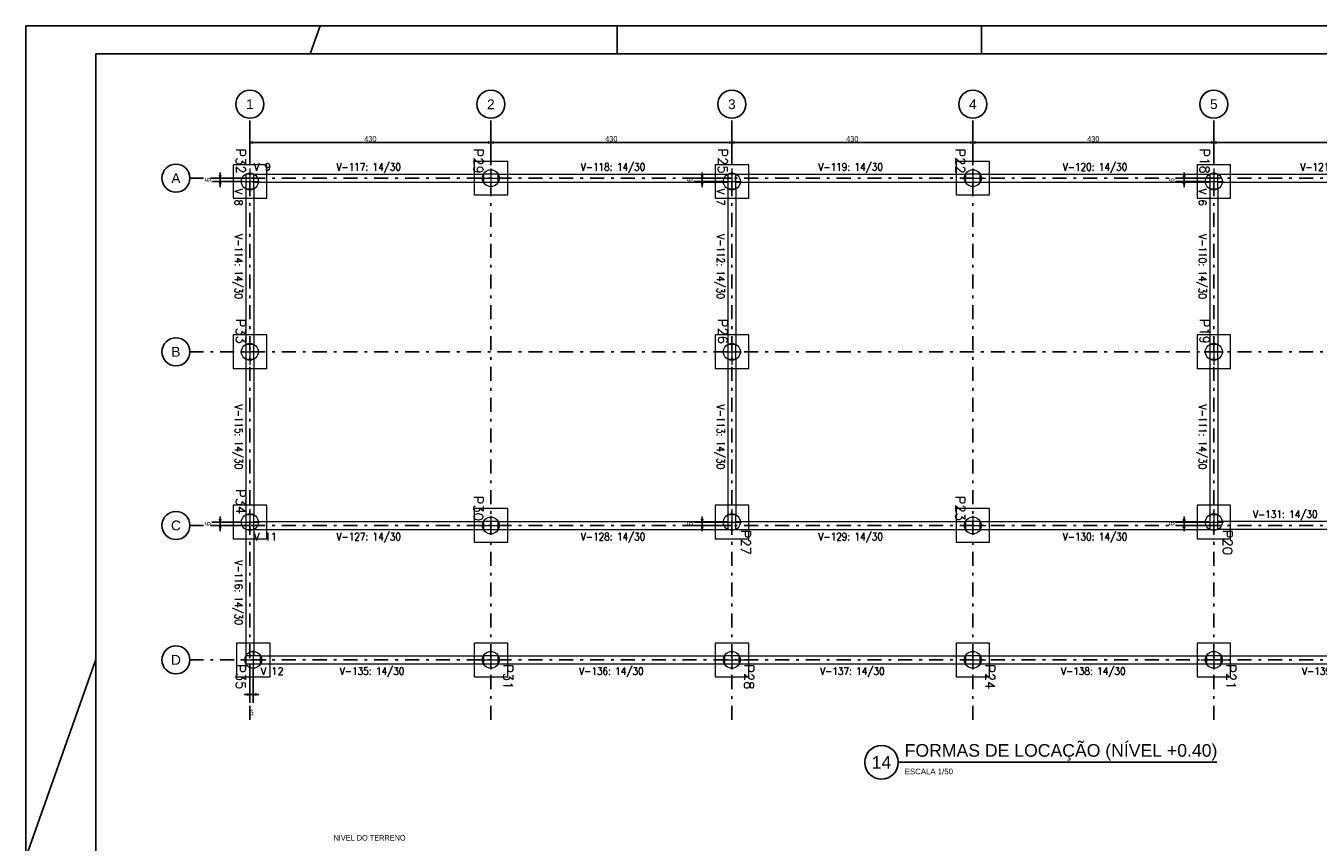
# Model space of a CAD drawing. Header units: millimetres. Extents: x -80 to 444, y 0 to 170.
# Tile 4 of 133: x 0 to 46, y 30 to 59. Entities that reach past the tile are written whole.
import ezdxf
from ezdxf.enums import TextEntityAlignment as Align

# ---------------------------------------------------------------- set-up
doc = ezdxf.new("R2010")
doc.units = ezdxf.units.MM
doc.linetypes.add('DASHDOT', pattern=[1, 0.5, -0.25, 0, -0.25])
for name, color, linetype, lineweight in [('BL_CONTORNO', 6, 'Continuous', 9), ('PILAR_EIXOS', 1, 'Continuous', 0), ('PILAR_REF', 3, 'Continuous', 15), ('PILAR_RET', 2, 'Continuous', 9), ('SAP_CONTORNO', 6, 'Continuous', 9), ('VIG_DIM_VIGAS', 3, 'Continuous', 15), ('VIG_FACES', 5, 'Continuous', 9), ('VIG_REF_VIGAS', 3, 'Continuous', 0)]:
    doc.layers.add(name, color=color, linetype=linetype, lineweight=lineweight)
doc.styles.add('CYPETXT', font='romans', dxfattribs={"height": 0.2})
doc.styles.add('GULIM', font='txt')
doc.styles.get("Standard").update_dxf_attribs({"font": 'arial.ttf'})
doc.dimstyles.new('GULIM-50', dxfattribs={"dimtxt": 0.2, "dimasz": 0.1, "dimexe": 0.3, "dimexo": 0, "dimgap": 0.025, "dimtad": 1, "dimdec": 1, "dimlfac": 50, "dimzin": 12, "dimdsep": 46, "dimtxsty": 'GULIM', "dimblk": 'OPEN30', "dimcen": 0, "dimclrd": 152, "dimclre": 152, "dimclrt": 152, "dimaunit": 1, "dimadec": 0, "dimazin": 0, "dimtfac": 1.875, "dimtdec": 1, "dimtmove": 2, "dimatfit": 3, "dimldrblk": 'OPEN30', "dimfxl": 0, "dimtolj": 1, "dimtzin": 12, "dimlwd": -1, "dimarcsym": 0})

# ---------------------------------------------------------------- blocks, each defined once
blk = doc.blocks.new('EIXOS_DO_PILAR')
at = {"layer": 'PILAR_EIXOS'}
for p, q in [((-0.5, 0), (0.5, 0)), ((0, -0.5), (0, 0.5))]:
    blk.add_line(p, q, dxfattribs=at)
blk = doc.blocks.new('_Open30')
at = {"color": 0, "linetype": 'ByBlock', "lineweight": -2}
for p, q in [((-1, 0.27), (0, 0)), ((0, 0), (-1, -0.27)), ((0, 0), (-1, 0))]:
    blk.add_line(p, q, dxfattribs=at)
blk = doc.blocks.new('*D3')
at = {"color": 152, "lineweight": -2, "transparency": 16777216}
for p, q in [((7.996, 54.442), (7.996, 55.533)), ((16.596, 54.562), (16.596, 55.533))]:
    blk.add_line(p, q, dxfattribs=at)
at = {"color": 152, "transparency": 16777216}
blk.add_line((8.096, 55.233), (16.496, 55.233), dxfattribs=at)
at = {"layer": 'Defpoints', "color": 0, "transparency": 16777216}
for p in [(16.596, 55.233), (7.996, 54.442), (16.596, 54.562)]:
    blk.add_point(p, dxfattribs=at)
at = {"color": 152, "transparency": 16777216, "xscale": 0.1, "yscale": 0.1, "zscale": 0.1, "rotation": 180}
blk.add_blockref('_Open30', (7.996, 55.233), dxfattribs=at)
at = {"color": 152, "transparency": 16777216, "xscale": 0.1, "yscale": 0.1, "zscale": 0.1}
blk.add_blockref('_Open30', (16.596, 55.233), dxfattribs=at)
at = {"color": 152, "transparency": 16777216, "insert": (12.296, 55.361), "char_height": 0.2, "attachment_point": 5, "style": 'GULIM'}
blk.add_mtext('\\A1;430', dxfattribs=at)
blk = doc.blocks.new('*D4')
at = {"color": 152, "lineweight": -2, "transparency": 16777216}
for p, q in [((16.596, 54.562), (16.596, 55.533)), ((25.196, 54.442), (25.196, 55.533))]:
    blk.add_line(p, q, dxfattribs=at)
at = {"color": 152, "transparency": 16777216}
blk.add_line((16.696, 55.233), (25.096, 55.233), dxfattribs=at)
at = {"layer": 'Defpoints', "color": 0, "transparency": 16777216}
for p in [(25.196, 55.233), (16.596, 54.562), (25.196, 54.442)]:
    blk.add_point(p, dxfattribs=at)
at = {"color": 152, "transparency": 16777216, "xscale": 0.1, "yscale": 0.1, "zscale": 0.1, "rotation": 180}
blk.add_blockref('_Open30', (16.596, 55.233), dxfattribs=at)
at = {"color": 152, "transparency": 16777216, "xscale": 0.1, "yscale": 0.1, "zscale": 0.1}
blk.add_blockref('_Open30', (25.196, 55.233), dxfattribs=at)
at = {"color": 152, "transparency": 16777216, "insert": (20.896, 55.361), "char_height": 0.2, "attachment_point": 5, "style": 'GULIM'}
blk.add_mtext('\\A1;430', dxfattribs=at)
blk = doc.blocks.new('*D5')
at = {"color": 152, "lineweight": -2, "transparency": 16777216}
for p, q in [((25.196, 54.442), (25.196, 55.533)), ((33.796, 54.562), (33.796, 55.533))]:
    blk.add_line(p, q, dxfattribs=at)
at = {"color": 152, "transparency": 16777216}
blk.add_line((25.296, 55.233), (33.696, 55.233), dxfattribs=at)
at = {"layer": 'Defpoints', "color": 0, "transparency": 16777216}
for p in [(33.796, 55.233), (25.196, 54.442), (33.796, 54.562)]:
    blk.add_point(p, dxfattribs=at)
at = {"color": 152, "transparency": 16777216, "xscale": 0.1, "yscale": 0.1, "zscale": 0.1, "rotation": 180}
blk.add_blockref('_Open30', (25.196, 55.233), dxfattribs=at)
at = {"color": 152, "transparency": 16777216, "xscale": 0.1, "yscale": 0.1, "zscale": 0.1}
blk.add_blockref('_Open30', (33.796, 55.233), dxfattribs=at)
at = {"color": 152, "transparency": 16777216, "insert": (29.496, 55.361), "char_height": 0.2, "attachment_point": 5, "style": 'GULIM'}
blk.add_mtext('\\A1;430', dxfattribs=at)
blk = doc.blocks.new('*D6')
at = {"color": 152, "lineweight": -2, "transparency": 16777216}
for p, q in [((33.796, 54.562), (33.796, 55.533)), ((42.396, 54.442), (42.396, 55.533))]:
    blk.add_line(p, q, dxfattribs=at)
at = {"color": 152, "transparency": 16777216}
blk.add_line((33.896, 55.233), (42.296, 55.233), dxfattribs=at)
at = {"layer": 'Defpoints', "color": 0, "transparency": 16777216}
for p in [(42.396, 55.233), (33.796, 54.562), (42.396, 54.442)]:
    blk.add_point(p, dxfattribs=at)
at = {"color": 152, "transparency": 16777216, "xscale": 0.1, "yscale": 0.1, "zscale": 0.1, "rotation": 180}
blk.add_blockref('_Open30', (33.796, 55.233), dxfattribs=at)
at = {"color": 152, "transparency": 16777216, "xscale": 0.1, "yscale": 0.1, "zscale": 0.1}
blk.add_blockref('_Open30', (42.396, 55.233), dxfattribs=at)
at = {"color": 152, "transparency": 16777216, "insert": (38.096, 55.361), "char_height": 0.2, "attachment_point": 5, "style": 'GULIM'}
blk.add_mtext('\\A1;430', dxfattribs=at)
blk = doc.blocks.new('*D7')
at = {"color": 152, "lineweight": -2, "transparency": 16777216}
for p, q in [((42.396, 54.442), (42.396, 55.533)), ((50.996, 54.562), (50.996, 55.533))]:
    blk.add_line(p, q, dxfattribs=at)
at = {"color": 152, "transparency": 16777216}
blk.add_line((42.496, 55.233), (50.896, 55.233), dxfattribs=at)
at = {"layer": 'Defpoints', "color": 0, "transparency": 16777216}
for p in [(50.996, 55.233), (42.396, 54.442), (50.996, 54.562)]:
    blk.add_point(p, dxfattribs=at)
at = {"color": 152, "transparency": 16777216, "xscale": 0.1, "yscale": 0.1, "zscale": 0.1, "rotation": 180}
blk.add_blockref('_Open30', (42.396, 55.233), dxfattribs=at)
at = {"color": 152, "transparency": 16777216, "xscale": 0.1, "yscale": 0.1, "zscale": 0.1}
blk.add_blockref('_Open30', (50.996, 55.233), dxfattribs=at)
at = {"color": 152, "transparency": 16777216, "insert": (46.696, 55.361), "char_height": 0.2, "attachment_point": 5, "style": 'GULIM'}
blk.add_mtext('\\A1;430', dxfattribs=at)
blk = doc.blocks.new('*D51')
at = {"color": 152, "lineweight": -2, "transparency": 16777216}
for p, q in [((7.996, 53.962), (6.634, 53.962)), ((7.656, 53.842), (6.634, 53.842))]:
    blk.add_line(p, q, dxfattribs=at)
at = {"color": 152, "transparency": 16777216}
for p, q in [((6.934, 54.062), (6.934, 54.162)), ((6.934, 53.962), (6.934, 53.842)), ((6.934, 53.742), (6.934, 53.642))]:
    blk.add_line(p, q, dxfattribs=at)
at = {"layer": 'Defpoints', "color": 0, "transparency": 16777216}
for p in [(7.996, 53.962), (6.934, 53.842), (7.656, 53.842)]:
    blk.add_point(p, dxfattribs=at)
at = {"color": 152, "transparency": 16777216, "xscale": 0.1, "yscale": 0.1, "zscale": 0.1}
for p, rotation in [((6.934, 53.962), 270), ((6.934, 53.842), 90)]:
    blk.add_blockref('_Open30', p, dxfattribs=dict(at, rotation=rotation))
at = {"color": 152, "transparency": 16777216, "insert": (6.494, 53.902), "char_height": 0.2, "attachment_point": 5, "rotation": 90, "style": 'GULIM'}
blk.add_mtext('\\A1;6', dxfattribs=at)
blk = doc.blocks.new('*D52')
at = {"color": 152, "lineweight": -2, "transparency": 16777216}
for p, q in [((7.656, 41.682), (6.634, 41.682)), ((7.996, 41.562), (6.634, 41.562))]:
    blk.add_line(p, q, dxfattribs=at)
at = {"color": 152, "transparency": 16777216}
for p, q in [((6.934, 41.782), (6.934, 41.882)), ((6.934, 41.562), (6.934, 41.682)), ((6.934, 41.462), (6.934, 41.362))]:
    blk.add_line(p, q, dxfattribs=at)
at = {"layer": 'Defpoints', "color": 0, "transparency": 16777216}
for p in [(6.934, 41.682), (7.656, 41.682), (7.996, 41.562)]:
    blk.add_point(p, dxfattribs=at)
at = {"color": 152, "transparency": 16777216, "xscale": 0.1, "yscale": 0.1, "zscale": 0.1}
for p, rotation in [((6.934, 41.682), 270), ((6.934, 41.562), 90)]:
    blk.add_blockref('_Open30', p, dxfattribs=dict(at, rotation=rotation))
at = {"color": 152, "transparency": 16777216, "insert": (6.494, 41.622), "char_height": 0.2, "attachment_point": 5, "rotation": 90, "style": 'GULIM'}
blk.add_mtext('\\A1;6', dxfattribs=at)
blk = doc.blocks.new('*D53')
at = {"color": 152, "lineweight": -2, "transparency": 16777216}
for p, q in [((7.996, 36.622), (7.996, 35.227)), ((8.116, 36.422), (8.116, 35.227))]:
    blk.add_line(p, q, dxfattribs=at)
at = {"color": 152, "transparency": 16777216}
for p, q in [((7.896, 35.527), (7.796, 35.527)), ((7.996, 35.527), (8.116, 35.527)), ((8.216, 35.527), (8.316, 35.527))]:
    blk.add_line(p, q, dxfattribs=at)
at = {"layer": 'Defpoints', "color": 0, "transparency": 16777216}
for p in [(7.996, 36.622), (8.116, 36.422), (8.116, 35.527)]:
    blk.add_point(p, dxfattribs=at)
at = {"color": 152, "transparency": 16777216, "xscale": 0.1, "yscale": 0.1, "zscale": 0.1}
blk.add_blockref('_Open30', (7.996, 35.527), dxfattribs=at)
at = {"color": 152, "transparency": 16777216, "xscale": 0.1, "yscale": 0.1, "zscale": 0.1, "rotation": 180}
blk.add_blockref('_Open30', (8.116, 35.527), dxfattribs=at)
at = {"color": 152, "transparency": 16777216, "insert": (8.056, 34.881), "char_height": 0.2, "attachment_point": 5, "style": 'GULIM'}
blk.add_mtext('\\A1;6', dxfattribs=at)
blk = doc.blocks.new('*D55')
at = {"color": 152, "lineweight": -2, "transparency": 16777216}
for p, q in [((25.196, 53.962), (23.834, 53.962)), ((24.856, 53.842), (23.834, 53.842))]:
    blk.add_line(p, q, dxfattribs=at)
at = {"color": 152, "transparency": 16777216}
for p, q in [((24.134, 54.062), (24.134, 54.162)), ((24.134, 53.962), (24.134, 53.842)), ((24.134, 53.742), (24.134, 53.642))]:
    blk.add_line(p, q, dxfattribs=at)
at = {"layer": 'Defpoints', "color": 0, "transparency": 16777216}
for p in [(25.196, 53.962), (24.134, 53.842), (24.856, 53.842)]:
    blk.add_point(p, dxfattribs=at)
at = {"color": 152, "transparency": 16777216, "xscale": 0.1, "yscale": 0.1, "zscale": 0.1}
for p, rotation in [((24.134, 53.962), 270), ((24.134, 53.842), 90)]:
    blk.add_blockref('_Open30', p, dxfattribs=dict(at, rotation=rotation))
at = {"color": 152, "transparency": 16777216, "insert": (23.694, 53.902), "char_height": 0.2, "attachment_point": 5, "rotation": 90, "style": 'GULIM'}
blk.add_mtext('\\A1;6', dxfattribs=at)
blk = doc.blocks.new('*D54')
at = {"color": 152, "lineweight": -2, "transparency": 16777216}
for p, q in [((24.856, 41.682), (23.834, 41.682)), ((25.196, 41.562), (23.834, 41.562))]:
    blk.add_line(p, q, dxfattribs=at)
at = {"color": 152, "transparency": 16777216}
for p, q in [((24.134, 41.782), (24.134, 41.882)), ((24.134, 41.562), (24.134, 41.682)), ((24.134, 41.462), (24.134, 41.362))]:
    blk.add_line(p, q, dxfattribs=at)
at = {"layer": 'Defpoints', "color": 0, "transparency": 16777216}
for p in [(24.134, 41.682), (24.856, 41.682), (25.196, 41.562)]:
    blk.add_point(p, dxfattribs=at)
at = {"color": 152, "transparency": 16777216, "xscale": 0.1, "yscale": 0.1, "zscale": 0.1}
for p, rotation in [((24.134, 41.682), 270), ((24.134, 41.562), 90)]:
    blk.add_blockref('_Open30', p, dxfattribs=dict(at, rotation=rotation))
at = {"color": 152, "transparency": 16777216, "insert": (23.694, 41.622), "char_height": 0.2, "attachment_point": 5, "rotation": 90, "style": 'GULIM'}
blk.add_mtext('\\A1;6', dxfattribs=at)
blk = doc.blocks.new('*D57')
at = {"color": 152, "lineweight": -2, "transparency": 16777216}
for p, q in [((42.396, 53.962), (41.034, 53.962)), ((42.056, 53.842), (41.034, 53.842))]:
    blk.add_line(p, q, dxfattribs=at)
at = {"color": 152, "transparency": 16777216}
for p, q in [((41.334, 54.062), (41.334, 54.162)), ((41.334, 53.962), (41.334, 53.842)), ((41.334, 53.742), (41.334, 53.642))]:
    blk.add_line(p, q, dxfattribs=at)
at = {"layer": 'Defpoints', "color": 0, "transparency": 16777216}
for p in [(42.396, 53.962), (41.334, 53.842), (42.056, 53.842)]:
    blk.add_point(p, dxfattribs=at)
at = {"color": 152, "transparency": 16777216, "xscale": 0.1, "yscale": 0.1, "zscale": 0.1}
for p, rotation in [((41.334, 53.962), 270), ((41.334, 53.842), 90)]:
    blk.add_blockref('_Open30', p, dxfattribs=dict(at, rotation=rotation))
at = {"color": 152, "transparency": 16777216, "insert": (40.894, 53.902), "char_height": 0.2, "attachment_point": 5, "rotation": 90, "style": 'GULIM'}
blk.add_mtext('\\A1;6', dxfattribs=at)
blk = doc.blocks.new('*D56')
at = {"color": 152, "lineweight": -2, "transparency": 16777216}
for p, q in [((42.056, 41.682), (41.034, 41.682)), ((42.396, 41.562), (41.034, 41.562))]:
    blk.add_line(p, q, dxfattribs=at)
at = {"color": 152, "transparency": 16777216}
for p, q in [((41.334, 41.782), (41.334, 41.882)), ((41.334, 41.562), (41.334, 41.682)), ((41.334, 41.462), (41.334, 41.362))]:
    blk.add_line(p, q, dxfattribs=at)
at = {"layer": 'Defpoints', "color": 0, "transparency": 16777216}
for p in [(41.334, 41.682), (42.056, 41.682), (42.396, 41.562)]:
    blk.add_point(p, dxfattribs=at)
at = {"color": 152, "transparency": 16777216, "xscale": 0.1, "yscale": 0.1, "zscale": 0.1}
for p, rotation in [((41.334, 41.682), 270), ((41.334, 41.562), 90)]:
    blk.add_blockref('_Open30', p, dxfattribs=dict(at, rotation=rotation))
at = {"color": 152, "transparency": 16777216, "insert": (40.894, 41.622), "char_height": 0.2, "attachment_point": 5, "rotation": 90, "style": 'GULIM'}
blk.add_mtext('\\A1;6', dxfattribs=at)

msp = doc.modelspace()

# ---------------------------------------------------------------- linework, layer by layer
at = {"color": 1}
for p, q in [((10.5, 59.4), (10.1465, 58.4)), ((21.1, 58.4), (21.1, 59.4)), ((34.1, 58.4), (34.1, 59.4)), ((2.5, 36.7714), (0, 29.7))]:
    msp.add_line(p, q, dxfattribs=at)
at = {"color": 8, "linetype": 'DASHDOT'}
for p, q in [((7.9958, 34.6219), (7.9958, 56.1019)), ((16.5958, 34.6219), (16.5958, 56.1019)), ((25.1958, 34.6219), (25.1958, 56.1019)), ((33.7958, 34.6219), (33.7958, 56.1019)), ((42.3958, 34.6219), (42.3958, 56.1019)), ((78.9358, 53.9619), (5.8558, 53.9619)), ((78.9358, 47.7619), (5.8558, 47.7619)), ((78.9358, 41.5619), (5.8558, 41.5619)), ((78.9358, 36.7619), (5.8558, 36.7619))]:
    msp.add_line(p, q, dxfattribs=at)
at = {"color": 2}
msp.add_line((31.136, 33.1042), (42.5057, 33.1042), dxfattribs=at)
msp.add_lwpolyline([(0, 59.4), (0, 0), (84.1, 0), (84.1, 59.4)], close=True, dxfattribs=at)
at = {"color": 6}
msp.add_lwpolyline([(2.5, 58.4), (2.5, 1), (83.1, 1), (83.1, 58.4)], close=True, dxfattribs=at)
at = {"color": 8}
for centre in [(7.9958, 56.6019), (16.5958, 56.6019), (25.1958, 56.6019), (33.7958, 56.6019), (42.3958, 56.6019), (5.3558, 53.9619), (5.3558, 47.7619), (5.3558, 41.5619), (5.3558, 36.7619)]:
    msp.add_circle(centre, 0.5, dxfattribs=at)
at = {"color": 2}
msp.add_circle((30.536, 33.1042), 0.6, dxfattribs=at)
at = {"layer": 'BL_CONTORNO'}
for points in [[(7.3958, 54.4419), (7.3958, 53.2419), (8.5958, 53.2419), (8.5958, 54.4419), (7.3958, 54.4419)], [(15.9958, 54.5619), (15.9958, 53.3619), (17.1958, 53.3619), (17.1958, 54.5619), (15.9958, 54.5619)], [(24.5958, 54.4419), (24.5958, 53.2419), (25.7958, 53.2419), (25.7958, 54.4419), (24.5958, 54.4419)], [(33.1958, 54.5619), (33.1958, 53.3619), (34.3958, 53.3619), (34.3958, 54.5619), (33.1958, 54.5619)], [(41.7958, 54.4419), (41.7958, 53.2419), (42.9958, 53.2419), (42.9958, 54.4419), (41.7958, 54.4419)], [(7.3958, 48.3619), (7.3958, 47.1619), (8.5958, 47.1619), (8.5958, 48.3619), (7.3958, 48.3619)], [(24.5958, 48.3619), (24.5958, 47.1619), (25.7958, 47.1619), (25.7958, 48.3619), (24.5958, 48.3619)], [(41.7958, 48.3619), (41.7958, 47.1619), (42.9958, 47.1619), (42.9958, 48.3619), (41.7958, 48.3619)], [(7.3958, 42.2819), (7.3958, 41.0819), (8.5958, 41.0819), (8.5958, 42.2819), (7.3958, 42.2819)], [(15.9958, 42.1619), (15.9958, 40.9619), (17.1958, 40.9619), (17.1958, 42.1619), (15.9958, 42.1619)], [(24.5958, 42.2819), (24.5958, 41.0819), (25.7958, 41.0819), (25.7958, 42.2819), (24.5958, 42.2819)], [(33.1958, 42.1619), (33.1958, 40.9619), (34.3958, 40.9619), (34.3958, 42.1619), (33.1958, 42.1619)], [(41.7958, 42.2819), (41.7958, 41.0819), (42.9958, 41.0819), (42.9958, 42.2819), (41.7958, 42.2819)], [(7.5158, 37.3619), (7.5158, 36.1619), (8.7158, 36.1619), (8.7158, 37.3619), (7.5158, 37.3619)], [(15.9958, 37.3619), (15.9958, 36.1619), (17.1958, 36.1619), (17.1958, 37.3619), (15.9958, 37.3619)], [(24.5958, 37.3619), (24.5958, 36.1619), (25.7958, 36.1619), (25.7958, 37.3619), (24.5958, 37.3619)], [(33.1958, 37.3619), (33.1958, 36.1619), (34.3958, 36.1619), (34.3958, 37.3619), (33.1958, 37.3619)], [(41.7958, 37.3619), (41.7958, 36.1619), (42.9958, 36.1619), (42.9958, 37.3619), (41.7958, 37.3619)]]:
    msp.add_lwpolyline(points, close=True, dxfattribs=at)
at = {"layer": 'PILAR_RET'}
for points in [[(7.8558, 54.1019), (7.8558, 53.5819), (8.1358, 53.5819), (8.1358, 54.1019), (7.8558, 54.1019)], [(7.8558, 54.1019), (7.8558, 53.5819), (8.1358, 53.5819), (8.1358, 54.1019), (7.8558, 54.1019)], [(16.3358, 54.1019), (16.3358, 53.8219), (16.8558, 53.8219), (16.8558, 54.1019), (16.3358, 54.1019)], [(16.3358, 54.1019), (16.3358, 53.8219), (16.8558, 53.8219), (16.8558, 54.1019), (16.3358, 54.1019)], [(25.0558, 54.1019), (25.0558, 53.5819), (25.3358, 53.5819), (25.3358, 54.1019), (25.0558, 54.1019)], [(25.0558, 54.1019), (25.0558, 53.5819), (25.3358, 53.5819), (25.3358, 54.1019), (25.0558, 54.1019)], [(33.5358, 54.1019), (33.5358, 53.8219), (34.0558, 53.8219), (34.0558, 54.1019), (33.5358, 54.1019)], [(33.5358, 54.1019), (33.5358, 53.8219), (34.0558, 53.8219), (34.0558, 54.1019), (33.5358, 54.1019)], [(42.2558, 54.1019), (42.2558, 53.5819), (42.5358, 53.5819), (42.5358, 54.1019), (42.2558, 54.1019)], [(42.2558, 54.1019), (42.2558, 53.5819), (42.5358, 53.5819), (42.5358, 54.1019), (42.2558, 54.1019)], [(7.8558, 48.0219), (7.8558, 47.5019), (8.1358, 47.5019), (8.1358, 48.0219), (7.8558, 48.0219)], [(7.8558, 48.0219), (7.8558, 47.5019), (8.1358, 47.5019), (8.1358, 48.0219), (7.8558, 48.0219)], [(25.0558, 48.0219), (25.0558, 47.5019), (25.3358, 47.5019), (25.3358, 48.0219), (25.0558, 48.0219)], [(25.0558, 48.0219), (25.0558, 47.5019), (25.3358, 47.5019), (25.3358, 48.0219), (25.0558, 48.0219)], [(42.2558, 48.0219), (42.2558, 47.5019), (42.5358, 47.5019), (42.5358, 48.0219), (42.2558, 48.0219)], [(42.2558, 48.0219), (42.2558, 47.5019), (42.5358, 47.5019), (42.5358, 48.0219), (42.2558, 48.0219)], [(7.8558, 41.9419), (7.8558, 41.4219), (8.1358, 41.4219), (8.1358, 41.9419), (7.8558, 41.9419)], [(7.8558, 41.9419), (7.8558, 41.4219), (8.1358, 41.4219), (8.1358, 41.9419), (7.8558, 41.9419)], [(16.3358, 41.7019), (16.3358, 41.4219), (16.8558, 41.4219), (16.8558, 41.7019), (16.3358, 41.7019)], [(16.3358, 41.7019), (16.3358, 41.4219), (16.8558, 41.4219), (16.8558, 41.7019), (16.3358, 41.7019)], [(25.0558, 41.9419), (25.0558, 41.4219), (25.3358, 41.4219), (25.3358, 41.9419), (25.0558, 41.9419)], [(25.0558, 41.9419), (25.0558, 41.4219), (25.3358, 41.4219), (25.3358, 41.9419), (25.0558, 41.9419)], [(33.5358, 41.7019), (33.5358, 41.4219), (34.0558, 41.4219), (34.0558, 41.7019), (33.5358, 41.7019)], [(33.5358, 41.7019), (33.5358, 41.4219), (34.0558, 41.4219), (34.0558, 41.7019), (33.5358, 41.7019)], [(42.2558, 41.9419), (42.2558, 41.4219), (42.5358, 41.4219), (42.5358, 41.9419), (42.2558, 41.9419)], [(42.2558, 41.9419), (42.2558, 41.4219), (42.5358, 41.4219), (42.5358, 41.9419), (42.2558, 41.9419)], [(7.8558, 36.9019), (7.8558, 36.6219), (8.3758, 36.6219), (8.3758, 36.9019), (7.8558, 36.9019)], [(7.8558, 36.9019), (7.8558, 36.6219), (8.3758, 36.6219), (8.3758, 36.9019), (7.8558, 36.9019)], [(16.3358, 36.9019), (16.3358, 36.6219), (16.8558, 36.6219), (16.8558, 36.9019), (16.3358, 36.9019)], [(16.3358, 36.9019), (16.3358, 36.6219), (16.8558, 36.6219), (16.8558, 36.9019), (16.3358, 36.9019)], [(24.9358, 36.9019), (24.9358, 36.6219), (25.4558, 36.6219), (25.4558, 36.9019), (24.9358, 36.9019)], [(24.9358, 36.9019), (24.9358, 36.6219), (25.4558, 36.6219), (25.4558, 36.9019), (24.9358, 36.9019)], [(33.5358, 36.9019), (33.5358, 36.6219), (34.0558, 36.6219), (34.0558, 36.9019), (33.5358, 36.9019)], [(33.5358, 36.9019), (33.5358, 36.6219), (34.0558, 36.6219), (34.0558, 36.9019), (33.5358, 36.9019)], [(42.1358, 36.9019), (42.1358, 36.6219), (42.6558, 36.6219), (42.6558, 36.9019), (42.1358, 36.9019)], [(42.1358, 36.9019), (42.1358, 36.6219), (42.6558, 36.6219), (42.6558, 36.9019), (42.1358, 36.9019)]]:
    msp.add_lwpolyline(points, close=True, dxfattribs=at)
at = {"layer": 'SAP_CONTORNO'}
for centre in [(7.9958, 53.8419), (16.5958, 53.9619), (25.1958, 53.8419), (33.7958, 53.9619), (42.3958, 53.8419), (7.9958, 47.7619), (25.1958, 47.7619), (42.3958, 47.7619), (7.9958, 41.6819), (25.1958, 41.6819), (42.3958, 41.6819), (16.5958, 41.5619), (33.7958, 41.5619), (8.1158, 36.7619), (16.5958, 36.7619), (25.1958, 36.7619), (33.7958, 36.7619), (42.3958, 36.7619)]:
    msp.add_circle(centre, 0.3, dxfattribs=at)
at = {"layer": 'VIG_FACES'}
for p, q in [((8.1358, 54.1019), (16.3358, 54.1019)), ((16.8558, 54.1019), (25.0558, 54.1019)), ((25.3358, 54.1019), (33.5358, 54.1019)), ((34.0558, 54.1019), (42.2558, 54.1019)), ((42.5358, 54.1019), (50.7358, 54.1019)), ((7.8558, 53.5819), (7.8558, 48.0219)), ((8.1358, 53.8219), (16.3358, 53.8219)), ((8.1358, 53.5819), (8.1358, 48.0219)), ((16.8558, 53.8219), (25.0558, 53.8219)), ((25.0558, 53.5819), (25.0558, 48.0219)), ((25.3358, 53.8219), (33.5358, 53.8219)), ((25.3358, 53.5819), (25.3358, 48.0219)), ((34.0558, 53.8219), (42.2558, 53.8219)), ((42.2558, 53.5819), (42.2558, 48.0219)), ((42.5358, 53.8219), (50.7358, 53.8219)), ((42.5358, 53.5819), (42.5358, 48.0219)), ((7.8558, 47.5019), (7.8558, 41.9419)), ((8.1358, 47.5019), (8.1358, 41.9419)), ((25.0558, 47.5019), (25.0558, 41.9419)), ((25.3358, 47.5019), (25.3358, 41.9419)), ((42.2558, 47.5019), (42.2558, 41.9419)), ((42.5358, 47.5019), (42.5358, 41.9419)), ((8.1358, 41.7019), (16.3358, 41.7019)), ((16.8558, 41.7019), (25.0558, 41.7019)), ((25.3358, 41.7019), (33.5358, 41.7019)), ((34.0558, 41.7019), (42.2558, 41.7019)), ((47.3558, 41.7019), (42.5358, 41.7019)), ((7.8558, 41.4219), (7.8558, 36.9019)), ((8.1358, 41.4219), (8.1358, 36.9019)), ((8.1358, 41.4219), (16.3358, 41.4219)), ((16.8558, 41.4219), (25.0558, 41.4219)), ((25.3358, 41.4219), (33.5358, 41.4219)), ((34.0558, 41.4219), (42.2558, 41.4219)), ((50.7358, 41.4219), (42.5358, 41.4219)), ((8.3758, 36.9019), (16.3358, 36.9019)), ((16.8558, 36.9019), (24.9358, 36.9019)), ((25.4558, 36.9019), (33.5358, 36.9019)), ((34.0558, 36.9019), (42.1358, 36.9019)), ((42.6558, 36.9019), (50.7358, 36.9019)), ((8.3758, 36.6219), (16.3358, 36.6219)), ((16.8558, 36.6219), (24.9358, 36.6219)), ((25.4558, 36.6219), (33.5358, 36.6219)), ((34.0558, 36.6219), (42.1358, 36.6219)), ((42.6558, 36.6219), (50.7358, 36.6219))]:
    msp.add_line(p, q, dxfattribs=at)

# ---------------------------------------------------------------- block references
at = {"layer": 'PILAR_EIXOS', "zscale": 2, "rotation": 270}
for p, xscale, yscale in [((7.9958, 53.8419), 0.92, 0.68), ((16.5958, 53.9619), 0.68, 0.92), ((25.1958, 53.8419), 0.92, 0.68), ((33.7958, 53.9619), 0.68, 0.92), ((42.3958, 53.8419), 0.92, 0.68), ((7.9958, 47.7619), 0.92, 0.68), ((25.1958, 47.7619), 0.92, 0.68), ((42.3958, 47.7619), 0.92, 0.68), ((7.9958, 41.6819), 0.92, 0.68), ((25.1958, 41.6819), 0.92, 0.68), ((42.3958, 41.6819), 0.92, 0.68), ((16.5958, 41.5619), 0.68, 0.92), ((33.7958, 41.5619), 0.68, 0.92), ((8.1158, 36.7619), 0.68, 0.92), ((16.5958, 36.7619), 0.68, 0.92), ((25.1958, 36.7619), 0.68, 0.92), ((33.7958, 36.7619), 0.68, 0.92), ((42.3958, 36.7619), 0.68, 0.92)]:
    msp.add_blockref('EIXOS_DO_PILAR', p, dxfattribs=dict(at, xscale=xscale, yscale=yscale))

# ---------------------------------------------------------------- texts
at = {"color": 4}
for s, p in [('1', (7.9958, 56.6019)), ('2', (16.5958, 56.6019)), ('3', (25.1958, 56.6019)), ('4', (33.7958, 56.6019)), ('5', (42.3958, 56.6019)), ('A', (5.3558, 53.9619)), ('B', (5.3558, 47.7619)), ('C', (5.3558, 41.5619)), ('D', (5.3558, 36.7619))]:
    msp.add_text(s, height=0.35, dxfattribs=at).set_placement(p, align=Align.MIDDLE)
at = {"color": 6}
msp.add_text('FORMAS DE LOCAÇÃO (NÍVEL +0.40)', height=0.45, dxfattribs=at).set_placement((31.363, 33.3042))
msp.add_text('14', height=0.45, dxfattribs=at).set_placement((30.536, 33.1042), align=Align.MIDDLE)
at = {"color": 2}
msp.add_text('ESCALA 1/50', height=0.2, dxfattribs=at).set_placement((31.363, 32.6786))
at = {"color": 2, "style": 'GULIM'}
msp.add_text('NÍVEL DO TERRENO', height=0.2, dxfattribs=at).set_placement((10.9798, 30.31))
at = {"layer": 'PILAR_REF', "style": 'CYPETXT'}
for s, width, p, p2 in [('P32', 0.972155, (7.5025, 55.0169), (7.5025, 54.1219)), ('P29', 0.989211, (15.9825, 55.0169), (15.9825, 54.1219)), ('P25', 0.972155, (24.7025, 55.0169), (24.7025, 54.1219)), ('P22', 0.972155, (33.1825, 55.0169), (33.1825, 54.1219)), ('P18', 0.972155, (41.9025, 55.0169), (41.9025, 54.1219)), ('P33', 0.972155, (7.5025, 48.9369), (7.5025, 48.0419)), ('P26', 0.972155, (24.7025, 48.9369), (24.7025, 48.0419)), ('P19', 0.989211, (41.9025, 48.9369), (41.9025, 48.0419)), ('P34', 0.955678, (7.5025, 42.8569), (7.5025, 41.9619)), ('P30', 0.972155, (15.9825, 42.6169), (15.9825, 41.7219)), ('P23', 0.972155, (33.1825, 42.6169), (33.1825, 41.7219)), ('P27', 0.972155, (25.5225, 41.4019), (25.5225, 40.5069)), ('P20', 0.972155, (42.7225, 41.4019), (42.7225, 40.5069)), ('P35', 0.972155, (7.5025, 36.6019), (7.5025, 35.7069)), ('P31', 1.084327, (17.0425, 36.6019), (17.0425, 35.7069)), ('P28', 0.972155, (25.6425, 36.6019), (25.6425, 35.7069)), ('P24', 0.955678, (34.2425, 36.6019), (34.2425, 35.7069)), ('P21', 1.084327, (42.8425, 36.6019), (42.8425, 35.7069))]:
    msp.add_text(s, height=0.33333, rotation=270, dxfattribs=dict(at, width=width)).set_placement(p, p2, align=Align.FIT)
at = {"layer": 'VIG_DIM_VIGAS', "style": 'CYPETXT', "width": 0.775385}
for s, p, p2 in [('V-117: 14/30', (11.0838, 54.2286), (13.3878, 54.2286)), ('V-118: 14/30', (19.8038, 54.2286), (22.1078, 54.2286)), ('V-119: 14/30', (28.2838, 54.2286), (30.5878, 54.2286)), ('V-120: 14/30', (37.0038, 54.2286), (39.3078, 54.2286)), ('V-121: 14/30', (45.4838, 54.2286), (47.7878, 54.2286)), ('V-131: 14/30', (43.7938, 41.8286), (46.0978, 41.8286)), ('V-127: 14/30', (11.0838, 41.0286), (13.3878, 41.0286)), ('V-128: 14/30', (19.8038, 41.0286), (22.1078, 41.0286)), ('V-129: 14/30', (28.2838, 41.0286), (30.5878, 41.0286)), ('V-130: 14/30', (37.0038, 41.0286), (39.3078, 41.0286)), ('V-135: 14/30', (11.2038, 36.2286), (13.5078, 36.2286)), ('V-136: 14/30', (19.7438, 36.2286), (22.0478, 36.2286)), ('V-137: 14/30', (28.3438, 36.2286), (30.6478, 36.2286)), ('V-138: 14/30', (36.9438, 36.2286), (39.2478, 36.2286)), ('V-139: 14/30', (45.5438, 36.2286), (47.8478, 36.2286))]:
    msp.add_text(s, height=0.266667, dxfattribs=at).set_placement(p, p2, align=Align.FIT)
for s, p, p2 in [('V-114: 14/30', (7.4625, 51.9539), (7.4625, 49.6499)), ('V-112: 14/30', (24.6625, 51.9539), (24.6625, 49.6499)), ('V-110: 14/30', (41.8625, 51.9539), (41.8625, 49.6499)), ('V-115: 14/30', (7.4625, 45.8739), (7.4625, 43.5699)), ('V-113: 14/30', (24.6625, 45.8739), (24.6625, 43.5699)), ('V-111: 14/30', (41.8625, 45.8739), (41.8625, 43.5699)), ('V-116: 14/30', (7.4625, 40.3139), (7.4625, 38.0099))]:
    msp.add_text(s, height=0.266667, rotation=270, dxfattribs=at).set_placement(p, p2, align=Align.FIT)
at = {"layer": 'VIG_REF_VIGAS', "style": 'CYPETXT'}
for s, width, p, p2 in [('V 9', 0.864818, (8.1358, 54.2286), (8.7398, 54.2286)), ('V 11', 0.9315, (8.1358, 41.0286), (8.9638, 41.0286)), ('V 12', 0.857961, (8.3758, 36.2286), (9.2038, 36.2286))]:
    msp.add_text(s, height=0.26667, dxfattribs=dict(at, width=width)).set_placement(p, p2, align=Align.FIT)
at = {"layer": 'VIG_REF_VIGAS', "style": 'CYPETXT', "width": 0.849375}
for s, p, p2 in [('V 8', (7.4625, 53.5819), (7.4625, 52.9779)), ('V 7', (24.6625, 53.5819), (24.6625, 52.9779)), ('V 6', (41.8625, 53.5819), (41.8625, 52.9779))]:
    msp.add_text(s, height=0.26667, rotation=270, dxfattribs=at).set_placement(p, p2, align=Align.FIT)

# ---------------------------------------------------------------- dimensions: what is measured, and where the dimension line sits
for base, p1, p2, picture, middle in [((16.5958, 55.2334), (7.9958, 54.4419), (16.5958, 54.5619), '*D3', (12.2958, 55.361)), ((25.1958, 55.2334), (16.5958, 54.5619), (25.1958, 54.4419), '*D4', (20.8958, 55.361)), ((33.7958, 55.2334), (25.1958, 54.4419), (33.7958, 54.5619), '*D5', (29.4958, 55.361)), ((42.3958, 55.2334), (33.7958, 54.5619), (42.3958, 54.4419), '*D6', (38.0958, 55.361)), ((50.9958, 55.2334), (42.3958, 54.4419), (50.9958, 54.5619), '*D7', (46.6958, 55.361)), ((8.1158, 35.5266), (7.9958, 36.6219), (8.1158, 36.4219), '*D53', (8.0558, 34.8815))]:
    dim = msp.add_linear_dim(base=base, p1=p1, p2=p2, dimstyle='GULIM-50')
    dim.commit()
    dim.dimension.update_dxf_attribs({"geometry": picture, "text_midpoint": middle})
for base, p1, p2, picture, middle in [((6.9343, 53.8419), (7.9958, 53.9619), (7.6558, 53.8419), '*D51', (6.4943, 53.9019)), ((24.1343, 53.8419), (25.1958, 53.9619), (24.8558, 53.8419), '*D55', (23.6943, 53.9019)), ((41.3343, 53.8419), (42.3958, 53.9619), (42.0558, 53.8419), '*D57', (40.8943, 53.9019)), ((6.9343, 41.6819), (7.9958, 41.5619), (7.6558, 41.6819), '*D52', (6.4943, 41.6219)), ((24.1343, 41.6819), (25.1958, 41.5619), (24.8558, 41.6819), '*D54', (23.6943, 41.6219)), ((41.3343, 41.6819), (42.3958, 41.5619), (42.0558, 41.6819), '*D56', (40.8943, 41.6219))]:
    dim = msp.add_linear_dim(base=base, p1=p1, p2=p2, angle=90, dimstyle='GULIM-50')
    dim.commit()
    dim.dimension.update_dxf_attribs({"geometry": picture, "text_midpoint": middle})

doc.saveas('drawing.dxf')
